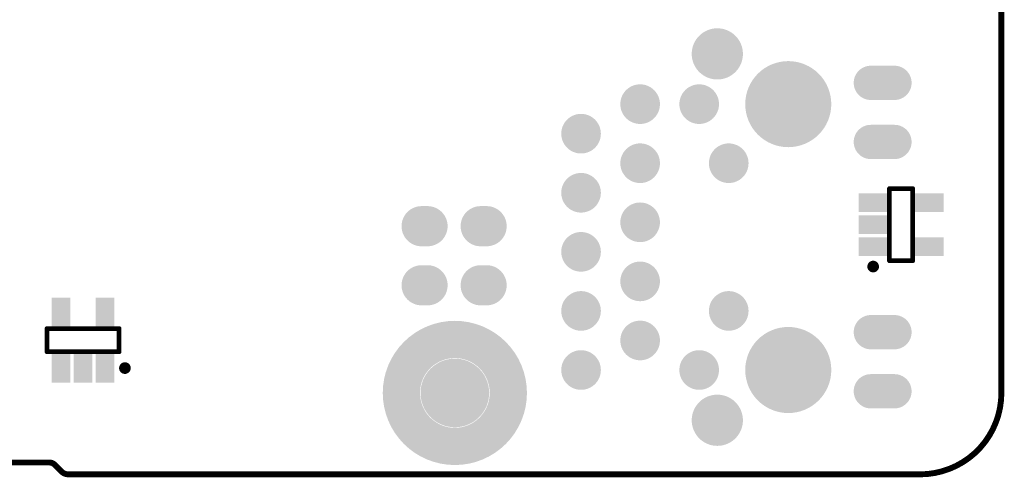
# Model space of a CAD drawing. Header units: millimetres. Extents: x 33.87 to 37.23, y 19.07 to 21.28.
# Tile 5 of 9: x 35.56 to 37.23, y 19.07 to 19.84. Entities that reach past the tile are written whole.
import ezdxf

# ---------------------------------------------------------------- set-up
doc = ezdxf.new("R2010")
doc.units = ezdxf.units.MM
doc.header["$MEASUREMENT"] = 0
for name, color, linetype in [('BottomLayer', 5, 'Continuous'), ('BottomOverlay', 54, 'Continuous'), ('BottomPaste', 16, 'Continuous'), ('BottomSolder', 6, 'Continuous'), ('KeepOutLayer', 6, 'Continuous'), ('MidLayer1', 16, 'Continuous'), ('MidLayer2', 76, 'Continuous'), ('MidLayer3', 90, 'Continuous'), ('MidLayer4', 156, 'Continuous'), ('MidLayer5', 130, 'Continuous'), ('MidLayer6', 216, 'Continuous'), ('MultiLayer', 9, 'Continuous')]:
    doc.layers.add(name, color=color, linetype=linetype)

# ---------------------------------------------------------------- blocks, each defined once
blk = doc.blocks.new('RJ45____POE_10')
at = {"layer": 'BottomLayer'}
for points, const_width in [([(-0.2398, -0.07, 1), (-0.2102, -0.07, 1)], 0.0295), ([(-0.1398, -0.07, 1), (-0.1102, -0.07, 1)], 0.0295), ([(-0.0398, -0.07, 1), (-0.0102, -0.07, 1)], 0.0295), ([(0.0602, -0.07, 1), (0.0898, -0.07, 1)], 0.0295), ([(0.1602, -0.07, 1), (0.1898, -0.07, 1)], 0.0295), ([(-0.1898, -0.17, 1), (-0.1602, -0.17, 1)], 0.0295), ([(-0.0898, -0.17, 1), (-0.0602, -0.17, 1)], 0.0295), ([(0.0102, -0.17, 1), (0.0398, -0.17, 1)], 0.0295), ([(0.1102, -0.17, 1), (0.1398, -0.17, 1)], 0.0295), ([(0.2102, -0.17, 1), (0.2398, -0.17, 1)], 0.0295), ([(-0.2398, -0.27, 1), (-0.2102, -0.27, 1)], 0.0295), ([(0.2102, -0.27, 1), (0.2398, -0.27, 1)], 0.0295), ([(-0.3297, -0.3007, 1), (-0.2904, -0.3007, 1)], 0.0394), ([(0.2904, -0.3007, 1), (0.3297, -0.3007, 1)], 0.0394), ([(-0.1398, -0.32, 1), (-0.1102, -0.32, 1)], 0.0295), ([(0.1102, -0.32, 1), (0.1398, -0.32, 1)], 0.0295), ([(-0.2594, -0.4208, 1), (-0.1906, -0.4208, 1)], 0.0689), ([(0.1906, -0.4208, 1), (0.2594, -0.4208, 1)], 0.0689), ([(-0.2735, -0.5606, 1), (-0.2485, -0.5606, 1)], 0.025), ([(-0.1735, -0.5606, 1), (-0.1485, -0.5606, 1)], 0.025), ([(0.1485, -0.5606, 1), (0.1735, -0.5606, 1)], 0.025), ([(0.2485, -0.5606, 1), (0.2735, -0.5606, 1)], 0.025), ([(-0.2735, -0.6006, 1), (-0.2485, -0.6006, 1)], 0.025), ([(-0.1735, -0.6006, 1), (-0.1485, -0.6006, 1)], 0.025), ([(0.1485, -0.6006, 1), (0.1735, -0.6006, 1)], 0.025), ([(0.2485, -0.6006, 1), (0.2735, -0.6006, 1)], 0.025)]:
    blk.add_lwpolyline(points, format="xyb", close=True, dxfattribs=dict(at, const_width=const_width))
at = {"layer": 'BottomLayer', "const_width": 0.05}
for points in [[(-0.261, -0.6006), (-0.261, -0.5606)], [(-0.161, -0.6006), (-0.161, -0.5606)], [(0.161, -0.6006), (0.161, -0.5606)], [(0.261, -0.6006), (0.261, -0.5606)]]:
    blk.add_lwpolyline(points, dxfattribs=at)
at = {"layer": 'BottomSolder'}
for points, const_width in [([(-0.2418, -0.07, 1), (-0.2082, -0.07, 1)], 0.0335), ([(-0.1418, -0.07, 1), (-0.1082, -0.07, 1)], 0.0335), ([(-0.0418, -0.07, 1), (-0.0082, -0.07, 1)], 0.0335), ([(0.0582, -0.07, 1), (0.0918, -0.07, 1)], 0.0335), ([(0.1582, -0.07, 1), (0.1918, -0.07, 1)], 0.0335), ([(-0.1918, -0.17, 1), (-0.1582, -0.17, 1)], 0.0335), ([(-0.0918, -0.17, 1), (-0.0582, -0.17, 1)], 0.0335), ([(0.0082, -0.17, 1), (0.0418, -0.17, 1)], 0.0335), ([(0.1082, -0.17, 1), (0.1418, -0.17, 1)], 0.0335), ([(0.2082, -0.17, 1), (0.2418, -0.17, 1)], 0.0335), ([(-0.2418, -0.27, 1), (-0.2082, -0.27, 1)], 0.0335), ([(0.2082, -0.27, 1), (0.2418, -0.27, 1)], 0.0335), ([(-0.3317, -0.3007, 1), (-0.2884, -0.3007, 1)], 0.0434), ([(0.2884, -0.3007, 1), (0.3317, -0.3007, 1)], 0.0434), ([(-0.1418, -0.32, 1), (-0.1082, -0.32, 1)], 0.0335), ([(0.1082, -0.32, 1), (0.1418, -0.32, 1)], 0.0335), ([(-0.2614, -0.4208, 1), (-0.1886, -0.4208, 1)], 0.0729), ([(0.1886, -0.4208, 1), (0.2614, -0.4208, 1)], 0.0729), ([(-0.2755, -0.5606, 1), (-0.2465, -0.5606, 1)], 0.029), ([(-0.1755, -0.5606, 1), (-0.1465, -0.5606, 1)], 0.029), ([(0.1465, -0.5606, 1), (0.1755, -0.5606, 1)], 0.029), ([(0.2465, -0.5606, 1), (0.2755, -0.5606, 1)], 0.029), ([(-0.2755, -0.6006, 1), (-0.2465, -0.6006, 1)], 0.029), ([(-0.1755, -0.6006, 1), (-0.1465, -0.6006, 1)], 0.029), ([(0.1465, -0.6006, 1), (0.1755, -0.6006, 1)], 0.029), ([(0.2465, -0.6006, 1), (0.2755, -0.6006, 1)], 0.029)]:
    blk.add_lwpolyline(points, format="xyb", close=True, dxfattribs=dict(at, const_width=const_width))
at = {"layer": 'BottomSolder', "const_width": 0.058}
for points in [[(-0.261, -0.6006), (-0.261, -0.5606)], [(-0.161, -0.6006), (-0.161, -0.5606)], [(0.161, -0.6006), (0.161, -0.5606)], [(0.261, -0.6006), (0.261, -0.5606)]]:
    blk.add_lwpolyline(points, dxfattribs=at)
at = {"layer": 'MidLayer1'}
for points, const_width in [([(-0.2398, -0.07, 1), (-0.2102, -0.07, 1)], 0.0295), ([(-0.1398, -0.07, 1), (-0.1102, -0.07, 1)], 0.0295), ([(-0.0398, -0.07, 1), (-0.0102, -0.07, 1)], 0.0295), ([(0.0602, -0.07, 1), (0.0898, -0.07, 1)], 0.0295), ([(0.1602, -0.07, 1), (0.1898, -0.07, 1)], 0.0295), ([(-0.1898, -0.17, 1), (-0.1602, -0.17, 1)], 0.0295), ([(-0.0898, -0.17, 1), (-0.0602, -0.17, 1)], 0.0295), ([(0.0102, -0.17, 1), (0.0398, -0.17, 1)], 0.0295), ([(0.1102, -0.17, 1), (0.1398, -0.17, 1)], 0.0295), ([(0.2102, -0.17, 1), (0.2398, -0.17, 1)], 0.0295), ([(-0.2398, -0.27, 1), (-0.2102, -0.27, 1)], 0.0295), ([(0.2102, -0.27, 1), (0.2398, -0.27, 1)], 0.0295), ([(-0.3297, -0.3007, 1), (-0.2904, -0.3007, 1)], 0.0394), ([(0.2904, -0.3007, 1), (0.3297, -0.3007, 1)], 0.0394), ([(-0.1398, -0.32, 1), (-0.1102, -0.32, 1)], 0.0295), ([(0.1102, -0.32, 1), (0.1398, -0.32, 1)], 0.0295), ([(-0.2594, -0.4208, 1), (-0.1906, -0.4208, 1)], 0.0689), ([(0.1906, -0.4208, 1), (0.2594, -0.4208, 1)], 0.0689), ([(-0.2735, -0.5606, 1), (-0.2485, -0.5606, 1)], 0.025), ([(-0.1735, -0.5606, 1), (-0.1485, -0.5606, 1)], 0.025), ([(0.1485, -0.5606, 1), (0.1735, -0.5606, 1)], 0.025), ([(0.2485, -0.5606, 1), (0.2735, -0.5606, 1)], 0.025), ([(-0.2735, -0.6006, 1), (-0.2485, -0.6006, 1)], 0.025), ([(-0.1735, -0.6006, 1), (-0.1485, -0.6006, 1)], 0.025), ([(0.1485, -0.6006, 1), (0.1735, -0.6006, 1)], 0.025), ([(0.2485, -0.6006, 1), (0.2735, -0.6006, 1)], 0.025)]:
    blk.add_lwpolyline(points, format="xyb", close=True, dxfattribs=dict(at, const_width=const_width))
at = {"layer": 'MidLayer1', "const_width": 0.05}
for points in [[(-0.261, -0.6006), (-0.261, -0.5606)], [(-0.161, -0.6006), (-0.161, -0.5606)], [(0.161, -0.6006), (0.161, -0.5606)], [(0.261, -0.6006), (0.261, -0.5606)]]:
    blk.add_lwpolyline(points, dxfattribs=at)
at = {"layer": 'MidLayer2'}
for points, const_width in [([(-0.2398, -0.07, 1), (-0.2102, -0.07, 1)], 0.0295), ([(-0.1398, -0.07, 1), (-0.1102, -0.07, 1)], 0.0295), ([(-0.0398, -0.07, 1), (-0.0102, -0.07, 1)], 0.0295), ([(0.0602, -0.07, 1), (0.0898, -0.07, 1)], 0.0295), ([(0.1602, -0.07, 1), (0.1898, -0.07, 1)], 0.0295), ([(-0.1898, -0.17, 1), (-0.1602, -0.17, 1)], 0.0295), ([(-0.0898, -0.17, 1), (-0.0602, -0.17, 1)], 0.0295), ([(0.0102, -0.17, 1), (0.0398, -0.17, 1)], 0.0295), ([(0.1102, -0.17, 1), (0.1398, -0.17, 1)], 0.0295), ([(0.2102, -0.17, 1), (0.2398, -0.17, 1)], 0.0295), ([(-0.2398, -0.27, 1), (-0.2102, -0.27, 1)], 0.0295), ([(0.2102, -0.27, 1), (0.2398, -0.27, 1)], 0.0295), ([(-0.3297, -0.3007, 1), (-0.2904, -0.3007, 1)], 0.0394), ([(0.2904, -0.3007, 1), (0.3297, -0.3007, 1)], 0.0394), ([(-0.1398, -0.32, 1), (-0.1102, -0.32, 1)], 0.0295), ([(0.1102, -0.32, 1), (0.1398, -0.32, 1)], 0.0295), ([(-0.2594, -0.4208, 1), (-0.1906, -0.4208, 1)], 0.0689), ([(0.1906, -0.4208, 1), (0.2594, -0.4208, 1)], 0.0689), ([(-0.2735, -0.5606, 1), (-0.2485, -0.5606, 1)], 0.025), ([(-0.1735, -0.5606, 1), (-0.1485, -0.5606, 1)], 0.025), ([(0.1485, -0.5606, 1), (0.1735, -0.5606, 1)], 0.025), ([(0.2485, -0.5606, 1), (0.2735, -0.5606, 1)], 0.025), ([(-0.2735, -0.6006, 1), (-0.2485, -0.6006, 1)], 0.025), ([(-0.1735, -0.6006, 1), (-0.1485, -0.6006, 1)], 0.025), ([(0.1485, -0.6006, 1), (0.1735, -0.6006, 1)], 0.025), ([(0.2485, -0.6006, 1), (0.2735, -0.6006, 1)], 0.025)]:
    blk.add_lwpolyline(points, format="xyb", close=True, dxfattribs=dict(at, const_width=const_width))
at = {"layer": 'MidLayer2', "const_width": 0.05}
for points in [[(-0.261, -0.6006), (-0.261, -0.5606)], [(-0.161, -0.6006), (-0.161, -0.5606)], [(0.161, -0.6006), (0.161, -0.5606)], [(0.261, -0.6006), (0.261, -0.5606)]]:
    blk.add_lwpolyline(points, dxfattribs=at)
at = {"layer": 'MidLayer3'}
for points, const_width in [([(-0.2398, -0.07, 1), (-0.2102, -0.07, 1)], 0.0295), ([(-0.1398, -0.07, 1), (-0.1102, -0.07, 1)], 0.0295), ([(-0.0398, -0.07, 1), (-0.0102, -0.07, 1)], 0.0295), ([(0.0602, -0.07, 1), (0.0898, -0.07, 1)], 0.0295), ([(0.1602, -0.07, 1), (0.1898, -0.07, 1)], 0.0295), ([(-0.1898, -0.17, 1), (-0.1602, -0.17, 1)], 0.0295), ([(-0.0898, -0.17, 1), (-0.0602, -0.17, 1)], 0.0295), ([(0.0102, -0.17, 1), (0.0398, -0.17, 1)], 0.0295), ([(0.1102, -0.17, 1), (0.1398, -0.17, 1)], 0.0295), ([(0.2102, -0.17, 1), (0.2398, -0.17, 1)], 0.0295), ([(-0.2398, -0.27, 1), (-0.2102, -0.27, 1)], 0.0295), ([(0.2102, -0.27, 1), (0.2398, -0.27, 1)], 0.0295), ([(-0.3297, -0.3007, 1), (-0.2904, -0.3007, 1)], 0.0394), ([(0.2904, -0.3007, 1), (0.3297, -0.3007, 1)], 0.0394), ([(-0.1398, -0.32, 1), (-0.1102, -0.32, 1)], 0.0295), ([(0.1102, -0.32, 1), (0.1398, -0.32, 1)], 0.0295), ([(-0.2594, -0.4208, 1), (-0.1906, -0.4208, 1)], 0.0689), ([(0.1906, -0.4208, 1), (0.2594, -0.4208, 1)], 0.0689), ([(-0.2735, -0.5606, 1), (-0.2485, -0.5606, 1)], 0.025), ([(-0.1735, -0.5606, 1), (-0.1485, -0.5606, 1)], 0.025), ([(0.1485, -0.5606, 1), (0.1735, -0.5606, 1)], 0.025), ([(0.2485, -0.5606, 1), (0.2735, -0.5606, 1)], 0.025), ([(-0.2735, -0.6006, 1), (-0.2485, -0.6006, 1)], 0.025), ([(-0.1735, -0.6006, 1), (-0.1485, -0.6006, 1)], 0.025), ([(0.1485, -0.6006, 1), (0.1735, -0.6006, 1)], 0.025), ([(0.2485, -0.6006, 1), (0.2735, -0.6006, 1)], 0.025)]:
    blk.add_lwpolyline(points, format="xyb", close=True, dxfattribs=dict(at, const_width=const_width))
at = {"layer": 'MidLayer3', "const_width": 0.05}
for points in [[(-0.261, -0.6006), (-0.261, -0.5606)], [(-0.161, -0.6006), (-0.161, -0.5606)], [(0.161, -0.6006), (0.161, -0.5606)], [(0.261, -0.6006), (0.261, -0.5606)]]:
    blk.add_lwpolyline(points, dxfattribs=at)
at = {"layer": 'MidLayer4'}
for points, const_width in [([(-0.2398, -0.07, 1), (-0.2102, -0.07, 1)], 0.0295), ([(-0.1398, -0.07, 1), (-0.1102, -0.07, 1)], 0.0295), ([(-0.0398, -0.07, 1), (-0.0102, -0.07, 1)], 0.0295), ([(0.0602, -0.07, 1), (0.0898, -0.07, 1)], 0.0295), ([(0.1602, -0.07, 1), (0.1898, -0.07, 1)], 0.0295), ([(-0.1898, -0.17, 1), (-0.1602, -0.17, 1)], 0.0295), ([(-0.0898, -0.17, 1), (-0.0602, -0.17, 1)], 0.0295), ([(0.0102, -0.17, 1), (0.0398, -0.17, 1)], 0.0295), ([(0.1102, -0.17, 1), (0.1398, -0.17, 1)], 0.0295), ([(0.2102, -0.17, 1), (0.2398, -0.17, 1)], 0.0295), ([(-0.2398, -0.27, 1), (-0.2102, -0.27, 1)], 0.0295), ([(0.2102, -0.27, 1), (0.2398, -0.27, 1)], 0.0295), ([(-0.3297, -0.3007, 1), (-0.2904, -0.3007, 1)], 0.0394), ([(0.2904, -0.3007, 1), (0.3297, -0.3007, 1)], 0.0394), ([(-0.1398, -0.32, 1), (-0.1102, -0.32, 1)], 0.0295), ([(0.1102, -0.32, 1), (0.1398, -0.32, 1)], 0.0295), ([(-0.2594, -0.4208, 1), (-0.1906, -0.4208, 1)], 0.0689), ([(0.1906, -0.4208, 1), (0.2594, -0.4208, 1)], 0.0689), ([(-0.2735, -0.5606, 1), (-0.2485, -0.5606, 1)], 0.025), ([(-0.1735, -0.5606, 1), (-0.1485, -0.5606, 1)], 0.025), ([(0.1485, -0.5606, 1), (0.1735, -0.5606, 1)], 0.025), ([(0.2485, -0.5606, 1), (0.2735, -0.5606, 1)], 0.025), ([(-0.2735, -0.6006, 1), (-0.2485, -0.6006, 1)], 0.025), ([(-0.1735, -0.6006, 1), (-0.1485, -0.6006, 1)], 0.025), ([(0.1485, -0.6006, 1), (0.1735, -0.6006, 1)], 0.025), ([(0.2485, -0.6006, 1), (0.2735, -0.6006, 1)], 0.025)]:
    blk.add_lwpolyline(points, format="xyb", close=True, dxfattribs=dict(at, const_width=const_width))
at = {"layer": 'MidLayer4', "const_width": 0.05}
for points in [[(-0.261, -0.6006), (-0.261, -0.5606)], [(-0.161, -0.6006), (-0.161, -0.5606)], [(0.161, -0.6006), (0.161, -0.5606)], [(0.261, -0.6006), (0.261, -0.5606)]]:
    blk.add_lwpolyline(points, dxfattribs=at)
at = {"layer": 'MidLayer5'}
for points, const_width in [([(-0.2398, -0.07, 1), (-0.2102, -0.07, 1)], 0.0295), ([(-0.1398, -0.07, 1), (-0.1102, -0.07, 1)], 0.0295), ([(-0.0398, -0.07, 1), (-0.0102, -0.07, 1)], 0.0295), ([(0.0602, -0.07, 1), (0.0898, -0.07, 1)], 0.0295), ([(0.1602, -0.07, 1), (0.1898, -0.07, 1)], 0.0295), ([(-0.1898, -0.17, 1), (-0.1602, -0.17, 1)], 0.0295), ([(-0.0898, -0.17, 1), (-0.0602, -0.17, 1)], 0.0295), ([(0.0102, -0.17, 1), (0.0398, -0.17, 1)], 0.0295), ([(0.1102, -0.17, 1), (0.1398, -0.17, 1)], 0.0295), ([(0.2102, -0.17, 1), (0.2398, -0.17, 1)], 0.0295), ([(-0.2398, -0.27, 1), (-0.2102, -0.27, 1)], 0.0295), ([(0.2102, -0.27, 1), (0.2398, -0.27, 1)], 0.0295), ([(-0.3297, -0.3007, 1), (-0.2904, -0.3007, 1)], 0.0394), ([(0.2904, -0.3007, 1), (0.3297, -0.3007, 1)], 0.0394), ([(-0.1398, -0.32, 1), (-0.1102, -0.32, 1)], 0.0295), ([(0.1102, -0.32, 1), (0.1398, -0.32, 1)], 0.0295), ([(-0.2594, -0.4208, 1), (-0.1906, -0.4208, 1)], 0.0689), ([(0.1906, -0.4208, 1), (0.2594, -0.4208, 1)], 0.0689), ([(-0.2735, -0.5606, 1), (-0.2485, -0.5606, 1)], 0.025), ([(-0.1735, -0.5606, 1), (-0.1485, -0.5606, 1)], 0.025), ([(0.1485, -0.5606, 1), (0.1735, -0.5606, 1)], 0.025), ([(0.2485, -0.5606, 1), (0.2735, -0.5606, 1)], 0.025), ([(-0.2735, -0.6006, 1), (-0.2485, -0.6006, 1)], 0.025), ([(-0.1735, -0.6006, 1), (-0.1485, -0.6006, 1)], 0.025), ([(0.1485, -0.6006, 1), (0.1735, -0.6006, 1)], 0.025), ([(0.2485, -0.6006, 1), (0.2735, -0.6006, 1)], 0.025)]:
    blk.add_lwpolyline(points, format="xyb", close=True, dxfattribs=dict(at, const_width=const_width))
at = {"layer": 'MidLayer5', "const_width": 0.05}
for points in [[(-0.261, -0.6006), (-0.261, -0.5606)], [(-0.161, -0.6006), (-0.161, -0.5606)], [(0.161, -0.6006), (0.161, -0.5606)], [(0.261, -0.6006), (0.261, -0.5606)]]:
    blk.add_lwpolyline(points, dxfattribs=at)
at = {"layer": 'MidLayer6'}
for points, const_width in [([(-0.2398, -0.07, 1), (-0.2102, -0.07, 1)], 0.0295), ([(-0.1398, -0.07, 1), (-0.1102, -0.07, 1)], 0.0295), ([(-0.0398, -0.07, 1), (-0.0102, -0.07, 1)], 0.0295), ([(0.0602, -0.07, 1), (0.0898, -0.07, 1)], 0.0295), ([(0.1602, -0.07, 1), (0.1898, -0.07, 1)], 0.0295), ([(-0.1898, -0.17, 1), (-0.1602, -0.17, 1)], 0.0295), ([(-0.0898, -0.17, 1), (-0.0602, -0.17, 1)], 0.0295), ([(0.0102, -0.17, 1), (0.0398, -0.17, 1)], 0.0295), ([(0.1102, -0.17, 1), (0.1398, -0.17, 1)], 0.0295), ([(0.2102, -0.17, 1), (0.2398, -0.17, 1)], 0.0295), ([(-0.2398, -0.27, 1), (-0.2102, -0.27, 1)], 0.0295), ([(0.2102, -0.27, 1), (0.2398, -0.27, 1)], 0.0295), ([(-0.3297, -0.3007, 1), (-0.2904, -0.3007, 1)], 0.0394), ([(0.2904, -0.3007, 1), (0.3297, -0.3007, 1)], 0.0394), ([(-0.1398, -0.32, 1), (-0.1102, -0.32, 1)], 0.0295), ([(0.1102, -0.32, 1), (0.1398, -0.32, 1)], 0.0295), ([(-0.2594, -0.4208, 1), (-0.1906, -0.4208, 1)], 0.0689), ([(0.1906, -0.4208, 1), (0.2594, -0.4208, 1)], 0.0689), ([(-0.2735, -0.5606, 1), (-0.2485, -0.5606, 1)], 0.025), ([(-0.1735, -0.5606, 1), (-0.1485, -0.5606, 1)], 0.025), ([(0.1485, -0.5606, 1), (0.1735, -0.5606, 1)], 0.025), ([(0.2485, -0.5606, 1), (0.2735, -0.5606, 1)], 0.025), ([(-0.2735, -0.6006, 1), (-0.2485, -0.6006, 1)], 0.025), ([(-0.1735, -0.6006, 1), (-0.1485, -0.6006, 1)], 0.025), ([(0.1485, -0.6006, 1), (0.1735, -0.6006, 1)], 0.025), ([(0.2485, -0.6006, 1), (0.2735, -0.6006, 1)], 0.025)]:
    blk.add_lwpolyline(points, format="xyb", close=True, dxfattribs=dict(at, const_width=const_width))
at = {"layer": 'MidLayer6', "const_width": 0.05}
for points in [[(-0.261, -0.6006), (-0.261, -0.5606)], [(-0.161, -0.6006), (-0.161, -0.5606)], [(0.161, -0.6006), (0.161, -0.5606)], [(0.261, -0.6006), (0.261, -0.5606)]]:
    blk.add_lwpolyline(points, dxfattribs=at)
at = {"layer": 'MultiLayer'}
for points, const_width in [([(-0.2398, -0.07, 1), (-0.2102, -0.07, 1)], 0.0295), ([(-0.1398, -0.07, 1), (-0.1102, -0.07, 1)], 0.0295), ([(-0.0398, -0.07, 1), (-0.0102, -0.07, 1)], 0.0295), ([(0.0602, -0.07, 1), (0.0898, -0.07, 1)], 0.0295), ([(0.1602, -0.07, 1), (0.1898, -0.07, 1)], 0.0295), ([(-0.1898, -0.17, 1), (-0.1602, -0.17, 1)], 0.0295), ([(-0.0898, -0.17, 1), (-0.0602, -0.17, 1)], 0.0295), ([(0.0102, -0.17, 1), (0.0398, -0.17, 1)], 0.0295), ([(0.1102, -0.17, 1), (0.1398, -0.17, 1)], 0.0295), ([(0.2102, -0.17, 1), (0.2398, -0.17, 1)], 0.0295), ([(-0.2398, -0.27, 1), (-0.2102, -0.27, 1)], 0.0295), ([(0.2102, -0.27, 1), (0.2398, -0.27, 1)], 0.0295), ([(-0.3297, -0.3007, 1), (-0.2904, -0.3007, 1)], 0.0394), ([(0.2904, -0.3007, 1), (0.3297, -0.3007, 1)], 0.0394), ([(-0.1398, -0.32, 1), (-0.1102, -0.32, 1)], 0.0295), ([(0.1102, -0.32, 1), (0.1398, -0.32, 1)], 0.0295), ([(-0.2594, -0.4208, 1), (-0.1906, -0.4208, 1)], 0.0689), ([(0.1906, -0.4208, 1), (0.2594, -0.4208, 1)], 0.0689), ([(-0.2735, -0.5606, 1), (-0.2485, -0.5606, 1)], 0.025), ([(-0.1735, -0.5606, 1), (-0.1485, -0.5606, 1)], 0.025), ([(0.1485, -0.5606, 1), (0.1735, -0.5606, 1)], 0.025), ([(0.2485, -0.5606, 1), (0.2735, -0.5606, 1)], 0.025), ([(-0.2735, -0.6006, 1), (-0.2485, -0.6006, 1)], 0.025), ([(-0.1735, -0.6006, 1), (-0.1485, -0.6006, 1)], 0.025), ([(0.1485, -0.6006, 1), (0.1735, -0.6006, 1)], 0.025), ([(0.2485, -0.6006, 1), (0.2735, -0.6006, 1)], 0.025)]:
    blk.add_lwpolyline(points, format="xyb", close=True, dxfattribs=dict(at, const_width=const_width))
at = {"layer": 'MultiLayer', "const_width": 0.05}
for points in [[(-0.261, -0.6006), (-0.261, -0.5606)], [(-0.161, -0.6006), (-0.161, -0.5606)], [(0.161, -0.6006), (0.161, -0.5606)], [(0.261, -0.6006), (0.261, -0.5606)]]:
    blk.add_lwpolyline(points, dxfattribs=at)
blk = doc.blocks.new('H______2_2_32')
at = {"layer": 'BottomLayer', "const_width": 0.06}
for points in [[(-0.005, 0), (0.005, 0)], [(0.095, 0), (0.105, 0)], [(-0.005, -0.1), (0.005, -0.1)], [(0.095, -0.1), (0.105, -0.1)]]:
    blk.add_lwpolyline(points, dxfattribs=at)
at = {"layer": 'BottomLayer', "const_width": 0.03}
for points in [[(-0.02, 0, 1), (0.01, 0, 1)], [(-0.01, 0, 1), (0.02, 0, 1)], [(0.08, 0, 1), (0.11, 0, 1)], [(0.09, 0, 1), (0.12, 0, 1)], [(-0.02, -0.1, 1), (0.01, -0.1, 1)], [(-0.01, -0.1, 1), (0.02, -0.1, 1)], [(0.08, -0.1, 1), (0.11, -0.1, 1)], [(0.09, -0.1, 1), (0.12, -0.1, 1)]]:
    blk.add_lwpolyline(points, format="xyb", close=True, dxfattribs=at)
at = {"layer": 'BottomSolder', "const_width": 0.068}
for points in [[(-0.005, 0), (0.005, 0)], [(0.095, 0), (0.105, 0)], [(-0.005, -0.1), (0.005, -0.1)], [(0.095, -0.1), (0.105, -0.1)]]:
    blk.add_lwpolyline(points, dxfattribs=at)
at = {"layer": 'BottomSolder', "const_width": 0.034}
for points in [[(-0.022, 0, 1), (0.012, 0, 1)], [(-0.012, 0, 1), (0.022, 0, 1)], [(0.078, 0, 1), (0.112, 0, 1)], [(0.088, 0, 1), (0.122, 0, 1)], [(-0.022, -0.1, 1), (0.012, -0.1, 1)], [(-0.012, -0.1, 1), (0.022, -0.1, 1)], [(0.078, -0.1, 1), (0.112, -0.1, 1)], [(0.088, -0.1, 1), (0.122, -0.1, 1)]]:
    blk.add_lwpolyline(points, format="xyb", close=True, dxfattribs=at)
at = {"layer": 'MidLayer1', "const_width": 0.06}
for points in [[(-0.005, 0), (0.005, 0)], [(0.095, 0), (0.105, 0)], [(-0.005, -0.1), (0.005, -0.1)], [(0.095, -0.1), (0.105, -0.1)]]:
    blk.add_lwpolyline(points, dxfattribs=at)
at = {"layer": 'MidLayer1', "const_width": 0.03}
for points in [[(-0.02, 0, 1), (0.01, 0, 1)], [(-0.01, 0, 1), (0.02, 0, 1)], [(0.08, 0, 1), (0.11, 0, 1)], [(0.09, 0, 1), (0.12, 0, 1)], [(-0.02, -0.1, 1), (0.01, -0.1, 1)], [(-0.01, -0.1, 1), (0.02, -0.1, 1)], [(0.08, -0.1, 1), (0.11, -0.1, 1)], [(0.09, -0.1, 1), (0.12, -0.1, 1)]]:
    blk.add_lwpolyline(points, format="xyb", close=True, dxfattribs=at)
at = {"layer": 'MidLayer2', "const_width": 0.06}
for points in [[(-0.005, 0), (0.005, 0)], [(0.095, 0), (0.105, 0)], [(-0.005, -0.1), (0.005, -0.1)], [(0.095, -0.1), (0.105, -0.1)]]:
    blk.add_lwpolyline(points, dxfattribs=at)
at = {"layer": 'MidLayer2', "const_width": 0.03}
for points in [[(-0.02, 0, 1), (0.01, 0, 1)], [(-0.01, 0, 1), (0.02, 0, 1)], [(0.08, 0, 1), (0.11, 0, 1)], [(0.09, 0, 1), (0.12, 0, 1)], [(-0.02, -0.1, 1), (0.01, -0.1, 1)], [(-0.01, -0.1, 1), (0.02, -0.1, 1)], [(0.08, -0.1, 1), (0.11, -0.1, 1)], [(0.09, -0.1, 1), (0.12, -0.1, 1)]]:
    blk.add_lwpolyline(points, format="xyb", close=True, dxfattribs=at)
at = {"layer": 'MidLayer3', "const_width": 0.06}
for points in [[(-0.005, 0), (0.005, 0)], [(0.095, 0), (0.105, 0)], [(-0.005, -0.1), (0.005, -0.1)], [(0.095, -0.1), (0.105, -0.1)]]:
    blk.add_lwpolyline(points, dxfattribs=at)
at = {"layer": 'MidLayer3', "const_width": 0.03}
for points in [[(-0.02, 0, 1), (0.01, 0, 1)], [(-0.01, 0, 1), (0.02, 0, 1)], [(0.08, 0, 1), (0.11, 0, 1)], [(0.09, 0, 1), (0.12, 0, 1)], [(-0.02, -0.1, 1), (0.01, -0.1, 1)], [(-0.01, -0.1, 1), (0.02, -0.1, 1)], [(0.08, -0.1, 1), (0.11, -0.1, 1)], [(0.09, -0.1, 1), (0.12, -0.1, 1)]]:
    blk.add_lwpolyline(points, format="xyb", close=True, dxfattribs=at)
at = {"layer": 'MidLayer4', "const_width": 0.06}
for points in [[(-0.005, 0), (0.005, 0)], [(0.095, 0), (0.105, 0)], [(-0.005, -0.1), (0.005, -0.1)], [(0.095, -0.1), (0.105, -0.1)]]:
    blk.add_lwpolyline(points, dxfattribs=at)
at = {"layer": 'MidLayer4', "const_width": 0.03}
for points in [[(-0.02, 0, 1), (0.01, 0, 1)], [(-0.01, 0, 1), (0.02, 0, 1)], [(0.08, 0, 1), (0.11, 0, 1)], [(0.09, 0, 1), (0.12, 0, 1)], [(-0.02, -0.1, 1), (0.01, -0.1, 1)], [(-0.01, -0.1, 1), (0.02, -0.1, 1)], [(0.08, -0.1, 1), (0.11, -0.1, 1)], [(0.09, -0.1, 1), (0.12, -0.1, 1)]]:
    blk.add_lwpolyline(points, format="xyb", close=True, dxfattribs=at)
at = {"layer": 'MidLayer5', "const_width": 0.06}
for points in [[(-0.005, 0), (0.005, 0)], [(0.095, 0), (0.105, 0)], [(-0.005, -0.1), (0.005, -0.1)], [(0.095, -0.1), (0.105, -0.1)]]:
    blk.add_lwpolyline(points, dxfattribs=at)
at = {"layer": 'MidLayer5', "const_width": 0.03}
for points in [[(-0.02, 0, 1), (0.01, 0, 1)], [(-0.01, 0, 1), (0.02, 0, 1)], [(0.08, 0, 1), (0.11, 0, 1)], [(0.09, 0, 1), (0.12, 0, 1)], [(-0.02, -0.1, 1), (0.01, -0.1, 1)], [(-0.01, -0.1, 1), (0.02, -0.1, 1)], [(0.08, -0.1, 1), (0.11, -0.1, 1)], [(0.09, -0.1, 1), (0.12, -0.1, 1)]]:
    blk.add_lwpolyline(points, format="xyb", close=True, dxfattribs=at)
at = {"layer": 'MidLayer6', "const_width": 0.06}
for points in [[(-0.005, 0), (0.005, 0)], [(0.095, 0), (0.105, 0)], [(-0.005, -0.1), (0.005, -0.1)], [(0.095, -0.1), (0.105, -0.1)]]:
    blk.add_lwpolyline(points, dxfattribs=at)
at = {"layer": 'MidLayer6', "const_width": 0.03}
for points in [[(-0.02, 0, 1), (0.01, 0, 1)], [(-0.01, 0, 1), (0.02, 0, 1)], [(0.08, 0, 1), (0.11, 0, 1)], [(0.09, 0, 1), (0.12, 0, 1)], [(-0.02, -0.1, 1), (0.01, -0.1, 1)], [(-0.01, -0.1, 1), (0.02, -0.1, 1)], [(0.08, -0.1, 1), (0.11, -0.1, 1)], [(0.09, -0.1, 1), (0.12, -0.1, 1)]]:
    blk.add_lwpolyline(points, format="xyb", close=True, dxfattribs=at)
at = {"layer": 'MultiLayer', "const_width": 0.06}
for points in [[(-0.005, 0), (0.005, 0)], [(0.095, 0), (0.105, 0)], [(-0.005, -0.1), (0.005, -0.1)], [(0.095, -0.1), (0.105, -0.1)]]:
    blk.add_lwpolyline(points, dxfattribs=at)
at = {"layer": 'MultiLayer', "const_width": 0.03}
for points in [[(-0.02, 0, 1), (0.01, 0, 1)], [(-0.01, 0, 1), (0.02, 0, 1)], [(0.08, 0, 1), (0.11, 0, 1)], [(0.09, 0, 1), (0.12, 0, 1)], [(-0.02, -0.1, 1), (0.01, -0.1, 1)], [(-0.01, -0.1, 1), (0.02, -0.1, 1)], [(0.08, -0.1, 1), (0.11, -0.1, 1)], [(0.09, -0.1, 1), (0.12, -0.1, 1)]]:
    blk.add_lwpolyline(points, format="xyb", close=True, dxfattribs=at)
blk = doc.blocks.new('SOT_23_5_B_47')
at = {"layer": 'BottomLayer'}
for points in [[(-0.0679, 0.0492), (-0.0679, 0.0256), (-0.0266, 0.0492), (-0.0266, 0.0256)], [(0.0266, 0.0492), (0.0266, 0.0256), (0.0679, 0.0492), (0.0679, 0.0256)], [(-0.0679, 0.0118), (-0.0679, -0.0118), (-0.0266, 0.0118), (-0.0266, -0.0118)], [(-0.0679, -0.0256), (-0.0679, -0.0492), (-0.0266, -0.0256), (-0.0266, -0.0492)], [(0.0266, -0.0256), (0.0266, -0.0492), (0.0679, -0.0256), (0.0679, -0.0492)]]:
    blk.add_solid(points, dxfattribs=at)
at = {"layer": 'BottomOverlay', "const_width": 0.00787}
for points in [[(-0.0197, -0.061), (-0.0197, 0.061)], [(-0.0197, 0.061), (0.0197, 0.061)], [(0.0197, -0.061), (0.0197, 0.061)], [(-0.0197, -0.061), (0.0197, -0.061)]]:
    blk.add_lwpolyline(points, dxfattribs=at)
at = {"layer": 'BottomOverlay'}
for points, const_width in [([(-0.0217, 0.061, 1), (-0.0177, 0.061, 1)], 0.00394), ([(-0.0217, 0.061, 1), (-0.0177, 0.061, 1)], 0.00394), ([(0.0177, 0.061, 1), (0.0217, 0.061, 1)], 0.00394), ([(0.0177, 0.061, 1), (0.0217, 0.061, 1)], 0.00394), ([(-0.0423, -0.0709, 1), (-0.0522, -0.0709, 1)], 0.00984), ([(-0.0546, -0.0709, 1), (-0.0497, -0.0709, 1)], 0.00492), ([(-0.0448, -0.0709, 1), (-0.0399, -0.0709, 1)], 0.00492), ([(-0.0217, -0.061, 1), (-0.0177, -0.061, 1)], 0.00394), ([(-0.0217, -0.061, 1), (-0.0177, -0.061, 1)], 0.00394), ([(0.0177, -0.061, 1), (0.0217, -0.061, 1)], 0.00394), ([(0.0177, -0.061, 1), (0.0217, -0.061, 1)], 0.00394)]:
    blk.add_lwpolyline(points, format="xyb", close=True, dxfattribs=dict(at, const_width=const_width))
at = {"layer": 'BottomPaste'}
for points in [[(-0.0679, 0.0492), (-0.0679, 0.0256), (-0.0266, 0.0492), (-0.0266, 0.0256)], [(0.0266, 0.0492), (0.0266, 0.0256), (0.0679, 0.0492), (0.0679, 0.0256)], [(-0.0679, 0.0118), (-0.0679, -0.0118), (-0.0266, 0.0118), (-0.0266, -0.0118)], [(-0.0679, -0.0256), (-0.0679, -0.0492), (-0.0266, -0.0256), (-0.0266, -0.0492)], [(0.0266, -0.0256), (0.0266, -0.0492), (0.0679, -0.0256), (0.0679, -0.0492)]]:
    blk.add_solid(points, dxfattribs=at)
at = {"layer": 'BottomSolder'}
for points in [[(-0.0719, 0.0532), (-0.0719, 0.0216), (-0.0226, 0.0532), (-0.0226, 0.0216)], [(0.0226, 0.0532), (0.0226, 0.0216), (0.0719, 0.0532), (0.0719, 0.0216)], [(-0.0719, 0.0158), (-0.0719, -0.0158), (-0.0226, 0.0158), (-0.0226, -0.0158)], [(-0.0719, -0.0216), (-0.0719, -0.0532), (-0.0226, -0.0216), (-0.0226, -0.0532)], [(0.0226, -0.0216), (0.0226, -0.0532), (0.0719, -0.0216), (0.0719, -0.0532)]]:
    blk.add_solid(points, dxfattribs=at)
blk = doc.blocks.new('SOT_23_5_B_53')
at = {"layer": 'BottomLayer'}
for points in [[(-0.0679, 0.0492), (-0.0679, 0.0256), (-0.0266, 0.0492), (-0.0266, 0.0256)], [(0.0266, 0.0492), (0.0266, 0.0256), (0.0679, 0.0492), (0.0679, 0.0256)], [(-0.0679, 0.0118), (-0.0679, -0.0118), (-0.0266, 0.0118), (-0.0266, -0.0118)], [(-0.0679, -0.0256), (-0.0679, -0.0492), (-0.0266, -0.0256), (-0.0266, -0.0492)], [(0.0266, -0.0256), (0.0266, -0.0492), (0.0679, -0.0256), (0.0679, -0.0492)]]:
    blk.add_solid(points, dxfattribs=at)
at = {"layer": 'BottomOverlay', "const_width": 0.00787}
for points in [[(-0.0197, -0.061), (-0.0197, 0.061)], [(0.0197, 0.061), (-0.0197, 0.061)], [(0.0197, -0.061), (0.0197, 0.061)], [(0.0197, -0.061), (-0.0197, -0.061)]]:
    blk.add_lwpolyline(points, dxfattribs=at)
at = {"layer": 'BottomOverlay'}
for points, const_width in [([(-0.0217, 0.061, 1), (-0.0177, 0.061, 1)], 0.00394), ([(-0.0217, 0.061, 1), (-0.0177, 0.061, 1)], 0.00394), ([(0.0177, 0.061, 1), (0.0217, 0.061, 1)], 0.00394), ([(0.0177, 0.061, 1), (0.0217, 0.061, 1)], 0.00394), ([(-0.0423, -0.0709, 1), (-0.0522, -0.0709, 1)], 0.00984), ([(-0.0546, -0.0709, 1), (-0.0497, -0.0709, 1)], 0.00492), ([(-0.0448, -0.0709, 1), (-0.0399, -0.0709, 1)], 0.00492), ([(-0.0217, -0.061, 1), (-0.0177, -0.061, 1)], 0.00394), ([(-0.0217, -0.061, 1), (-0.0177, -0.061, 1)], 0.00394), ([(0.0177, -0.061, 1), (0.0217, -0.061, 1)], 0.00394), ([(0.0177, -0.061, 1), (0.0217, -0.061, 1)], 0.00394)]:
    blk.add_lwpolyline(points, format="xyb", close=True, dxfattribs=dict(at, const_width=const_width))
at = {"layer": 'BottomPaste'}
for points in [[(-0.0679, 0.0492), (-0.0679, 0.0256), (-0.0266, 0.0492), (-0.0266, 0.0256)], [(0.0266, 0.0492), (0.0266, 0.0256), (0.0679, 0.0492), (0.0679, 0.0256)], [(-0.0679, 0.0118), (-0.0679, -0.0118), (-0.0266, 0.0118), (-0.0266, -0.0118)], [(-0.0679, -0.0256), (-0.0679, -0.0492), (-0.0266, -0.0256), (-0.0266, -0.0492)], [(0.0266, -0.0256), (0.0266, -0.0492), (0.0679, -0.0256), (0.0679, -0.0492)]]:
    blk.add_solid(points, dxfattribs=at)
at = {"layer": 'BottomSolder'}
for points in [[(-0.0719, 0.0532), (-0.0719, 0.0216), (-0.0226, 0.0532), (-0.0226, 0.0216)], [(0.0226, 0.0532), (0.0226, 0.0216), (0.0719, 0.0532), (0.0719, 0.0216)], [(-0.0719, 0.0158), (-0.0719, -0.0158), (-0.0226, 0.0158), (-0.0226, -0.0158)], [(-0.0719, -0.0216), (-0.0719, -0.0532), (-0.0226, -0.0216), (-0.0226, -0.0532)], [(0.0226, -0.0216), (0.0226, -0.0532), (0.0719, -0.0216), (0.0719, -0.0532)]]:
    blk.add_solid(points, dxfattribs=at)

msp = doc.modelspace()

# ---------------------------------------------------------------- linework, layer by layer
at = {"layer": 'BottomLayer', "const_width": 0.0541}
msp.add_lwpolyline([(36.2742, 19.2128, 1), (36.3283, 19.2128, 1)], format="xyb", close=True, dxfattribs=at)
at = {"layer": 'BottomOverlay'}
for points, const_width in [([(36.3918, 19.2128, 1), (36.2107, 19.2128, 1)], 0.063), ([(36.195, 19.2128, 1), (36.2265, 19.2128, 1)], 0.0315), ([(36.3761, 19.2128, 1), (36.4076, 19.2128, 1)], 0.0315)]:
    msp.add_lwpolyline(points, format="xyb", close=True, dxfattribs=dict(at, const_width=const_width))
at = {"layer": 'BottomSolder', "const_width": 0.0581}
msp.add_lwpolyline([(36.2722, 19.2128, 1), (36.3303, 19.2128, 1)], format="xyb", close=True, dxfattribs=at)
at = {"layer": 'KeepOutLayer', "const_width": 0.01}
for points in [[(37.2265, 19.2128), (37.2265, 21.1419)], [(35.445, 19.095), (35.615, 19.095)], [(35.6235, 19.0915), (35.635, 19.08)], [(35.6471, 19.075), (37.0887, 19.075)]]:
    msp.add_lwpolyline(points, dxfattribs=at)
for points in [[(37.2265, 19.2128, -0.414214), (37.0887, 19.075)], [(35.615, 19.095, -0.198912), (35.6235, 19.0915)], [(35.6471, 19.075, -0.198912), (35.635, 19.08)]]:
    msp.add_lwpolyline(points, format="xyb", dxfattribs=at)
at = {"layer": 'KeepOutLayer', "const_width": 0.005}
for points in [[(37.224, 19.2128, 1), (37.229, 19.2128, 1)], [(37.224, 19.2128, 1), (37.229, 19.2128, 1)], [(35.6125, 19.095, 1), (35.6175, 19.095, 1)], [(35.6125, 19.095, 1), (35.6175, 19.095, 1)], [(35.621, 19.0915, 1), (35.626, 19.0915, 1)], [(35.621, 19.0915, 1), (35.626, 19.0915, 1)], [(35.6325, 19.08, 1), (35.6375, 19.08, 1)], [(35.6325, 19.08, 1), (35.6375, 19.08, 1)], [(35.6446, 19.075, 1), (35.6496, 19.075, 1)], [(35.6446, 19.075, 1), (35.6496, 19.075, 1)], [(37.0862, 19.075, 1), (37.0912, 19.075, 1)], [(37.0862, 19.075, 1), (37.0912, 19.075, 1)]]:
    msp.add_lwpolyline(points, format="xyb", close=True, dxfattribs=at)
at = {"layer": 'MidLayer1', "const_width": 0.0541}
msp.add_lwpolyline([(36.2742, 19.2128, 1), (36.3283, 19.2128, 1)], format="xyb", close=True, dxfattribs=at)
at = {"layer": 'MidLayer2', "const_width": 0.0541}
msp.add_lwpolyline([(36.2742, 19.2128, 1), (36.3283, 19.2128, 1)], format="xyb", close=True, dxfattribs=at)
at = {"layer": 'MidLayer3', "const_width": 0.0541}
msp.add_lwpolyline([(36.2742, 19.2128, 1), (36.3283, 19.2128, 1)], format="xyb", close=True, dxfattribs=at)
at = {"layer": 'MidLayer4', "const_width": 0.0541}
msp.add_lwpolyline([(36.2742, 19.2128, 1), (36.3283, 19.2128, 1)], format="xyb", close=True, dxfattribs=at)
at = {"layer": 'MidLayer5', "const_width": 0.0541}
msp.add_lwpolyline([(36.2742, 19.2128, 1), (36.3283, 19.2128, 1)], format="xyb", close=True, dxfattribs=at)
at = {"layer": 'MidLayer6', "const_width": 0.0541}
msp.add_lwpolyline([(36.2742, 19.2128, 1), (36.3283, 19.2128, 1)], format="xyb", close=True, dxfattribs=at)
at = {"layer": 'MultiLayer', "const_width": 0.0541}
msp.add_lwpolyline([(36.2742, 19.2128, 1), (36.3283, 19.2128, 1)], format="xyb", close=True, dxfattribs=at)

# ---------------------------------------------------------------- block references
for name, p, rotation in [('RJ45____POE_10', (36.4449, 19.4766), 89.99999999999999), ('SOT_23_5_B_53', (35.6718, 19.3021), 90)]:
    msp.add_blockref(name, p, dxfattribs=dict(rotation=rotation))
for name, p in [('SOT_23_5_B_47', (37.0567, 19.4976)), ('H______2_2_32', (36.25, 19.495))]:
    msp.add_blockref(name, p)

doc.saveas('drawing.dxf')
